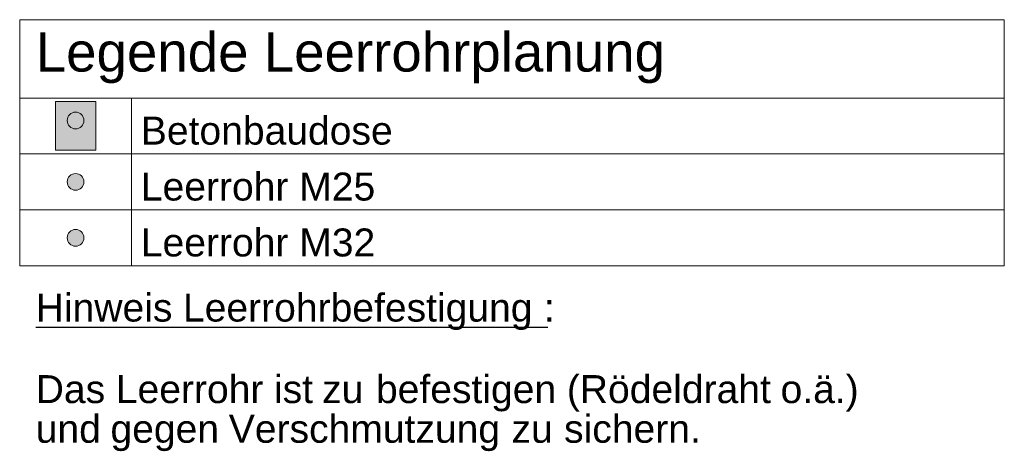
# Model space of a CAD drawing. Extents: x -620 to 300, y 62 to 1112.
# Tile 61 of 256: x 119 to 172, y 537 to 560. Entities that reach past the tile are written whole.
import ezdxf

# ---------------------------------------------------------------- set-up
doc = ezdxf.new("R2010")
doc.units = 0
doc.layers.get('0').update_dxf_attribs({"lineweight": 13})
for name, color, linetype, lineweight, true_color in [('E_Betonbaudose', 1, 'Continuous', 13, 0xff0000), ('E_Detail_Wandschraffur', 7, 'Continuous', 5, 0xc0c0c0), ('E_Leerrohr Umrandung-A06G9S0G8I', 7, 'Continuous', 9, 0xffffff), ('E_Leerrohrdose 32-A06G9S0Q8I', 7, 'Continuous', 9, 0x99ff99)]:
    doc.layers.add(name, color=color, linetype=linetype, lineweight=lineweight, true_color=true_color)
doc.layers.add('E_Legende', color=7, linetype='Continuous', lineweight=13)
doc.styles.get("Standard").update_dxf_attribs({"font": 'ARIALN.TTF'})

# ---------------------------------------------------------------- blocks, each defined once
blk = doc.blocks.new('Referenz-A06G9S0R8I')
at = {"layer": 'E_Detail_Wandschraffur', "linetype": 'Continuous', "ltscale": 0.13}
for points in [[(122.391, 555.104), (122.458, 555.099), (122.524, 555.084), (122.587, 555.06), (122.645, 555.026), (122.697, 554.984), (122.743, 554.935), (122.781, 554.879), (122.81, 554.819), (122.83, 554.755), (122.84, 554.688), (122.84, 554.621), (122.83, 554.554), (122.81, 554.49), (122.781, 554.429), (122.743, 554.374), (122.697, 554.325), (122.645, 554.283), (122.587, 554.249), (122.524, 554.224), (122.458, 554.209), (122.391, 554.204), (122.324, 554.209), (122.259, 554.224), (122.196, 554.249), (122.138, 554.283), (122.085, 554.325), (122.04, 554.374), (122.002, 554.429), (121.972, 554.49), (121.953, 554.554), (121.943, 554.621), (121.943, 554.688), (121.953, 554.755), (121.972, 554.819), (122.002, 554.879), (122.04, 554.935), (122.085, 554.984), (122.138, 555.026), (122.196, 555.06), (122.259, 555.084), (122.324, 555.099)], [(122.391, 551.81), (122.458, 551.805), (122.524, 551.79), (122.587, 551.766), (122.645, 551.732), (122.697, 551.69), (122.743, 551.641), (122.781, 551.585), (122.81, 551.525), (122.83, 551.461), (122.84, 551.394), (122.84, 551.327), (122.83, 551.26), (122.81, 551.196), (122.781, 551.135), (122.743, 551.08), (122.697, 551.031), (122.645, 550.989), (122.587, 550.955), (122.524, 550.93), (122.458, 550.915), (122.391, 550.91), (122.324, 550.915), (122.259, 550.93), (122.196, 550.955), (122.138, 550.989), (122.085, 551.031), (122.039, 551.08), (122.002, 551.135), (121.972, 551.196), (121.953, 551.26), (121.943, 551.327), (121.943, 551.394), (121.953, 551.461), (121.972, 551.525), (122.002, 551.585), (122.039, 551.641), (122.085, 551.69), (122.138, 551.732), (122.196, 551.766), (122.259, 551.79), (122.324, 551.805)], [(122.391, 548.81), (122.458, 548.805), (122.524, 548.79), (122.587, 548.766), (122.645, 548.732), (122.697, 548.69), (122.743, 548.641), (122.781, 548.585), (122.81, 548.525), (122.83, 548.461), (122.84, 548.394), (122.84, 548.327), (122.83, 548.26), (122.81, 548.196), (122.781, 548.135), (122.743, 548.08), (122.697, 548.031), (122.645, 547.989), (122.587, 547.955), (122.524, 547.93), (122.458, 547.915), (122.391, 547.91), (122.324, 547.915), (122.259, 547.93), (122.196, 547.955), (122.138, 547.989), (122.085, 548.031), (122.039, 548.08), (122.002, 548.135), (121.972, 548.196), (121.953, 548.26), (121.943, 548.327), (121.943, 548.394), (121.953, 548.461), (121.972, 548.525), (122.002, 548.585), (122.039, 548.641), (122.085, 548.69), (122.138, 548.732), (122.196, 548.766), (122.259, 548.79), (122.324, 548.805)]]:
    blk.add_hatch(color=256, dxfattribs=at).paths.add_polyline_path(points)
at = {"layer": 'E_Betonbaudose', "linetype": 'Continuous', "ltscale": 0.013}
for centre in [(122.391, 554.654), (122.391, 551.36), (122.391, 548.36)]:
    blk.add_circle(centre, 0.45, dxfattribs=at)
at = {"layer": 'E_Leerrohr Umrandung-A06G9S0G8I', "linetype": 'Continuous', "ltscale": 0.13}
for p, q in [((121.311, 553.054), (121.311, 555.664)), ((121.311, 555.664), (123.471, 555.664)), ((123.471, 555.664), (123.471, 553.054)), ((123.471, 553.054), (121.311, 553.054))]:
    blk.add_line(p, q, dxfattribs=at)
at = {"layer": 'E_Leerrohrdose 32-A06G9S0Q8I', "linetype": 'Continuous', "ltscale": 0.13}
blk.add_solid([(121.311, 555.664), (123.471, 555.664), (121.311, 553.054), (123.471, 553.054)], dxfattribs=at)
at = {"layer": 'E_Legende', "linetype": 'Continuous', "ltscale": 0.13}
for p, q in [((119.391, 560.06), (172.221, 560.06)), ((119.391, 546.86), (119.391, 560.06)), ((172.221, 546.86), (172.221, 560.06)), ((119.391, 555.86), (172.221, 555.86)), ((125.391, 546.86), (125.391, 555.86)), ((119.391, 552.86), (172.221, 552.86)), ((119.391, 549.86), (172.221, 549.86)), ((119.391, 546.86), (172.221, 546.86))]:
    blk.add_line(p, q, dxfattribs=at)
at = {"layer": 'E_Legende', "linetype": 'Continuous', "lineweight": -2, "ltscale": 0.25}
for p, q in [((120.251, 543.567), (127.336, 543.567)), ((127.336, 543.567), (128.152, 543.567)), ((128.152, 543.567), (146.61, 543.567)), ((146.61, 543.567), (147.519, 543.567)), ((147.519, 543.567), (147.729, 543.567))]:
    blk.add_line(p, q, dxfattribs=at)
at = {"layer": 'E_Legende', "linetype": 'Continuous', "ltscale": 0.13, "attachment_point": 1}
for s, insert, char_height in [('{\\fArial;Legende Leerrohrplanung}', (120.251, 559.378), 2.1), ('{\\fArial;Betonbaudose}', (125.891, 554.86), 1.5), ('{\\fArial;Leerrohr M25}', (125.891, 551.86), 1.5), ('{\\fArial;Leerrohr M32}', (125.891, 548.86), 1.5)]:
    blk.add_mtext(s, dxfattribs=dict(at, insert=insert, char_height=char_height))
at = {"layer": 'E_Legende', "linetype": 'Continuous', "lineweight": -2, "ltscale": 0.25, "char_height": 1.5, "attachment_point": 1}
for s, insert in [('{\\fArial;Hinweis}', (120.251, 545.367)), ('{\\fArial;Leerrohrbefestigung}', (128.152, 545.367)), ('{\\fArial;:}', (147.519, 545.367)), ('{\\fArial;Das}', (120.251, 540.994)), ('{\\fArial;Leerrohr}', (124.55, 540.994)), ('{\\fArial;ist}', (133.036, 540.994)), ('{\\fArial;befestigen}', (138.507, 540.994)), ('{\\fArial;(Rödeldraht}', (148.748, 540.994)), ('{\\fArial;o.ä.)}', (160.216, 540.994)), ('{\\fArial;zu}', (135.616, 540.994)), ('{\\fArial;und}', (120.251, 538.866)), ('{\\fArial;Verschmutzung}', (130.61, 538.866)), ('{\\fArial;sichern.}', (148.6, 538.866)), ('{\\fArial;gegen}', (124.262, 538.866)), ('{\\fArial;zu}', (145.781, 538.866))]:
    blk.add_mtext(s, dxfattribs=dict(at, insert=insert))

msp = doc.modelspace()

# ---------------------------------------------------------------- block references
at = {"color": 8, "lineweight": 25, "ltscale": 0.25, "true_color": 0x808080}
msp.add_blockref('Referenz-A06G9S0R8I', (0, 0), dxfattribs=at)

doc.saveas('drawing.dxf')
